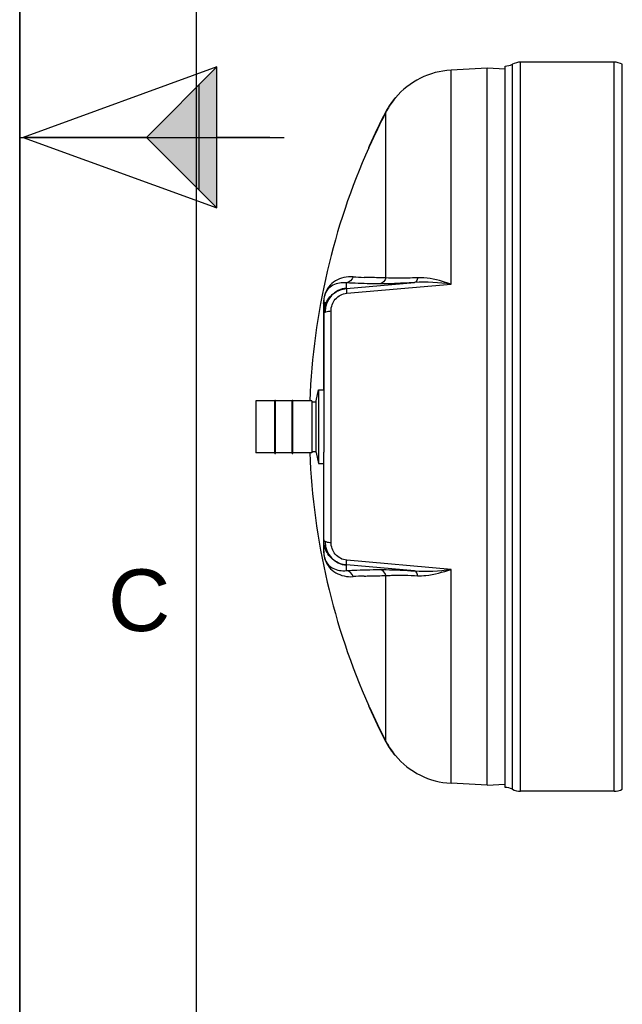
# Model space of a CAD drawing. Header units: millimetres. Extents: x 0 to 297, y 0 to 210.
# Tile 2 of 31: x 0 to 34, y 56 to 112. Entities that reach past the tile are written whole.
import ezdxf

# ---------------------------------------------------------------- set-up
doc = ezdxf.new("R2010")
doc.units = ezdxf.units.MM
doc.header["$LTSCALE"] = 16.335
doc.layers.get('0').update_dxf_attribs({"linetype": 'CONTINUOUS'})
doc.layers.add('08_SURFACES', color=7, linetype='CONTINUOUS')
doc.layers.add('AXES_REF', color=7, linetype='CONTINUOUS')
doc.styles.add('TEXTSTYLE_2', font='arial.ttf')

# ---------------------------------------------------------------- blocks, each defined once
blk = doc.blocks.new('MARGEA4_BL0', base_point=(148.514, 105.014))
at = {"color": 7, "linetype": 'Continuous'}
for p, q in [((0.014, 0.014), (0.014, 210.014)), ((0.014, 0.014), (0.014, 210.014)), ((0.014, 210.014), (0.014, 0.014)), ((10.014, 200.014), (10.014, 10.014)), ((0.014, 105.014), (15.014, 105.014))]:
    blk.add_line(p, q, dxfattribs=at)
at = {"color": 7, "linetype": 'Continuous', "style": 'TEXTSTYLE_2', "oblique": 0}
blk.add_text('C', height=3.5, dxfattribs=at).set_placement((5.014, 77.014))
blk = doc.blocks.new('REPERE_ORIENTATION_BL2', base_point=(7.192, 105.016))
at = {"color": 7, "linetype": 'Continuous'}
for p, q in [((11.192, 109.016), (0.192, 105.016)), ((7.192, 105.016), (11.192, 109.016)), ((11.192, 101.016), (11.192, 109.016)), ((10.192, 102.016), (10.192, 108.016)), ((0.192, 105.016), (11.192, 101.016)), ((7.192, 105.016), (0.192, 105.016)), ((7.192, 105.016), (11.192, 101.016)), ((14.192, 105.016), (11.192, 105.016))]:
    blk.add_line(p, q, dxfattribs=at)
blk.add_solid([(11.192, 109.016), (7.192, 105.016), (11.192, 101.016)], dxfattribs=at)

msp = doc.modelspace()

# ---------------------------------------------------------------- linework, layer by layer
at = {"color": 7, "linetype": 'Continuous'}
for p, q in [((0, 0), (0, 210)), ((26.529, 108.935), (24.473, 108.827)), ((26.529, 68.274), (26.529, 108.935)), ((27.537, 108.882), (26.529, 108.935)), ((27.537, 68.15), (27.537, 109.058)), ((33.725, 109.279), (28.421, 109.279)), ((17.248, 95.671), (17.248, 90.04)), ((17.337, 95.142), (17.337, 95.664)), ((13.394, 90.072), (13.394, 87.137)), ((14.482, 87.093), (14.482, 90.116)), ((14.482, 90.116), (14.517, 90.116)), ((14.517, 87.093), (14.517, 90.116)), ((15.454, 87.093), (15.454, 90.116)), ((15.454, 90.116), (15.489, 90.116)), ((15.489, 87.093), (15.489, 90.116)), ((16.576, 90.072), (16.576, 87.137)), ((16.576, 90.019), (16.824, 90.019)), ((16.824, 87.135), (16.824, 90.073)), ((16.576, 87.19), (16.824, 87.19)), ((17.248, 81.541), (17.248, 87.169)), ((14.482, 87.093), (14.517, 87.093)), ((15.454, 87.093), (15.489, 87.093)), ((26.529, 68.274), (24.473, 68.382)), ((26.529, 68.274), (27.534, 68.327)), ((33.725, 67.929), (28.421, 67.929))]:
    msp.add_line(p, q, dxfattribs=at)
at = {"color": 9, "linetype": 'Continuous'}
for p, q in [((27.953, 68.046), (27.953, 109.162)), ((28.421, 67.929), (28.421, 109.279)), ((33.725, 67.929), (33.725, 109.279)), ((34.193, 68.046), (34.193, 109.162)), ((24.473, 96.696), (24.473, 108.827)), ((18.539, 96.446), (22.403, 96.781)), ((18.539, 96.446), (18.539, 96.763)), ((18.555, 96.174), (24.473, 96.696)), ((19.58, 97.074), (19.542, 97.075)), ((17.239, 95.584), (17.239, 90.693)), ((17.667, 82.04), (17.667, 95.169)), ((13.403, 90.08), (13.403, 87.128)), ((16.568, 90.08), (16.568, 87.128)), ((17.239, 86.515), (17.239, 81.624)), ((24.473, 80.512), (18.555, 81.034)), ((18.539, 80.446), (18.539, 80.762)), ((22.403, 80.427), (18.539, 80.762)), ((24.473, 68.382), (24.473, 80.512)), ((19.542, 80.133), (19.58, 80.135))]:
    msp.add_line(p, q, dxfattribs=at)
for points in [[(17.239, 95.584), (17.241, 95.593), (17.243, 95.602), (17.244, 95.611), (17.245, 95.62), (17.246, 95.628), (17.247, 95.637), (17.248, 95.646), (17.248, 95.655), (17.248, 95.664)], [(17.239, 81.624), (17.241, 81.615), (17.243, 81.607), (17.244, 81.598), (17.245, 81.589), (17.246, 81.58), (17.247, 81.571), (17.248, 81.562), (17.248, 81.554), (17.248, 81.545)]]:
    msp.add_lwpolyline(points, dxfattribs=at)
at = {"color": 7, "linetype": 'Continuous'}
for centre, radius, start, end in [((27.537, 109.942), 0.884, 270, 298.0725), ((28.421, 108.285), 0.994, 90, 118.0725), ((33.725, 108.285), 0.994, 61.9275, 90), ((24.704, 104.413), 4.42, 93, 139.9831), ((13.403, 90.072), 0.00884, 90, 180), ((16.568, 90.072), 0.00884, 0, 90), ((13.403, 87.137), 0.00884, 180, 270), ((16.568, 87.137), 0.00884, 270, 360), ((24.704, 72.795), 4.42, 220.0169, 267), ((27.537, 67.266), 0.884, 61.9275, 90), ((28.421, 68.924), 0.994, 241.9275, 270), ((33.725, 68.924), 0.994, 270, 298.0725)]:
    msp.add_arc(centre, radius, start, end, dxfattribs=at)
at = {"color": 9, "linetype": 'Continuous'}
for centre, radius, start, end in [((20.395, 120.982), 23.922, 266.4507, 267.9553), ((19.408, 95.584), 2.169, 179.2979, 179.7628), ((19.405, 95.584), 2.165, 179.763, 180), ((19.363, 81.624), 2.124, 179.986, 183.5228), ((19.297, 81.62), 2.058, 183.536, 183.8305), ((20.395, 56.227), 23.922, 92.0446, 93.5493)]:
    msp.add_arc(centre, radius, start, end, dxfattribs=at)
at = {"color": 7, "linetype": 'Continuous'}
for centre, start_param, end_param in [((18.662, 95.142), 0.087266, 1.570796), ((18.662, 82.067), 1.570796, 3.054326)]:
    msp.add_ellipse(centre, major_axis=(0, 1.327), ratio=0.999048, start_param=start_param, end_param=end_param, dxfattribs=at)
at = {"color": 9, "linetype": 'Continuous'}
for points, knots in [([(18.914, 97.106), (18.572, 97.128), (18.032, 97.015), (17.385, 96.459), (17.243, 95.937), (17.239, 95.611)], [0, 0, 0, 0, 0.410836, 0.610269, 1, 1, 1, 1]), ([(18.539, 96.763), (18.281, 96.791), (17.873, 96.733), (17.354, 96.336), (17.249, 95.926), (17.248, 95.671)], [0, 0, 0, 0, 0.407404, 0.599754, 1, 1, 1, 1]), ([(20.426, 96.706), (20.245, 96.707), (19.616, 96.715), (18.987, 96.735), (18.539, 96.763)], [0, 0, 0, 0, 0.286499, 1, 1, 1, 1]), ([(20.78, 97.049), (20.672, 97.05), (20.272, 97.055), (19.872, 97.064), (19.58, 97.074)], [0, 0, 0, 0, 0.269967, 1, 1, 1, 1]), ([(22.403, 96.781), (22.196, 96.769), (21.538, 96.731), (20.878, 96.702), (20.426, 96.706)], [0, 0, 0, 0, 0.314012, 1, 1, 1, 1]), ([(22.577, 97.055), (22.388, 97.046), (21.79, 97.023), (21.188, 97.013), (20.78, 97.049)], [0, 0, 0, 0, 0.31546, 1, 1, 1, 1]), ([(22.577, 97.055), (22.572, 97.019), (22.549, 96.915), (22.477, 96.794), (22.403, 96.781)], [0, 0, 0, 0, 0.324564, 1, 1, 1, 1]), ([(24.473, 96.696), (24.313, 96.75), (23.699, 96.943), (23.052, 97.078), (22.577, 97.055)], [0, 0, 0, 0, 0.262606, 1, 1, 1, 1]), ([(17.348, 95.549), (17.441, 95.789), (17.767, 96.227), (18.28, 96.424), (18.539, 96.446)], [0, 0, 0, 0, 0.496941, 1, 1, 1, 1]), ([(17.667, 95.169), (17.667, 95.405), (17.836, 95.902), (18.312, 96.153), (18.555, 96.174)], [0, 0, 0, 0, 0.491863, 1, 1, 1, 1]), ([(18.539, 96.446), (18.53, 96.422), (18.553, 96.327), (18.55, 96.239), (18.555, 96.174)], [0, 0, 0, 0, 0.292106, 1, 1, 1, 1]), ([(17.248, 95.023), (17.248, 95.034), (17.259, 95.061), (17.279, 95.078), (17.292, 95.086)], [0, 0, 0, 0, 0.432743, 1, 1, 1, 1]), ([(17.292, 95.086), (17.303, 95.094), (17.328, 95.108), (17.355, 95.118), (17.37, 95.123)], [0, 0, 0, 0, 0.45949, 1, 1, 1, 1]), ([(17.248, 82.186), (17.248, 82.174), (17.259, 82.148), (17.279, 82.131), (17.292, 82.122)], [0, 0, 0, 0, 0.432744, 1, 1, 1, 1]), ([(17.292, 82.122), (17.303, 82.115), (17.328, 82.101), (17.355, 82.09), (17.37, 82.085)], [0, 0, 0, 0, 0.459491, 1, 1, 1, 1]), ([(17.248, 81.541), (17.249, 81.285), (17.353, 80.874), (17.872, 80.476), (18.281, 80.417), (18.539, 80.446)], [0, 0, 0, 0, 0.400595, 0.59288, 1, 1, 1, 1]), ([(18.539, 80.762), (18.283, 80.784), (17.777, 80.977), (17.45, 81.406), (17.355, 81.641)], [0, 0, 0, 0, 0.503033, 1, 1, 1, 1]), ([(18.555, 81.034), (18.312, 81.056), (17.836, 81.307), (17.667, 81.804), (17.667, 82.04)], [0, 0, 0, 0, 0.508115, 1, 1, 1, 1]), ([(17.244, 81.483), (17.264, 81.181), (17.427, 80.703), (18.056, 80.188), (18.58, 80.081), (18.914, 80.103)], [0, 0, 0, 0, 0.378429, 0.580233, 1, 1, 1, 1]), ([(18.539, 80.762), (18.53, 80.787), (18.553, 80.882), (18.55, 80.97), (18.555, 81.034)], [0, 0, 0, 0, 0.292106, 1, 1, 1, 1]), ([(18.539, 80.446), (18.673, 80.454), (19.301, 80.487), (19.931, 80.499), (20.426, 80.503)], [0, 0, 0, 0, 0.213231, 1, 1, 1, 1]), ([(20.426, 80.503), (20.546, 80.504), (21.206, 80.497), (21.865, 80.461), (22.403, 80.427)], [0, 0, 0, 0, 0.182409, 1, 1, 1, 1]), ([(22.577, 80.154), (22.572, 80.189), (22.549, 80.293), (22.477, 80.415), (22.403, 80.427)], [0, 0, 0, 0, 0.324564, 1, 1, 1, 1]), ([(22.577, 80.154), (22.73, 80.146), (23.378, 80.174), (24.006, 80.355), (24.473, 80.512)], [0, 0, 0, 0, 0.237356, 1, 1, 1, 1]), ([(19.58, 80.135), (19.671, 80.138), (20.071, 80.15), (20.471, 80.157), (20.78, 80.159)], [0, 0, 0, 0, 0.229903, 1, 1, 1, 1]), ([(20.78, 80.159), (20.888, 80.169), (21.487, 80.199), (22.087, 80.178), (22.577, 80.154)], [0, 0, 0, 0, 0.181577, 1, 1, 1, 1])]:
    msp.add_open_spline(points, degree=3, knots=knots, dxfattribs=at)
for points in [[(18.914, 97.106), (18.878, 96.941), (18.708, 96.78), (18.539, 96.763)], [(20.78, 97.049), (20.747, 96.888), (20.589, 96.723), (20.426, 96.706)], [(24.473, 96.696), (23.787, 96.775), (23.092, 96.833), (22.403, 96.781)], [(17.248, 95.023), (17.248, 95.201), (17.282, 95.383), (17.348, 95.549)], [(17.37, 95.123), (17.464, 95.156), (17.567, 95.167), (17.667, 95.169)], [(17.355, 81.641), (17.285, 81.813), (17.248, 82.001), (17.248, 82.186)], [(17.37, 82.085), (17.464, 82.052), (17.567, 82.042), (17.667, 82.04)], [(18.914, 80.103), (18.878, 80.268), (18.708, 80.429), (18.539, 80.446)], [(20.78, 80.159), (20.747, 80.32), (20.589, 80.485), (20.426, 80.503)], [(22.403, 80.427), (23.092, 80.376), (23.787, 80.433), (24.473, 80.512)]]:
    msp.add_open_spline(points, degree=3, dxfattribs=at)
at = {"layer": '08_SURFACES', "color": 7, "linetype": 'Continuous'}
for p, q in [((21.295, 107.253), (21.263, 107.214)), ((21.32, 107.255), (21.297, 107.255)), ((19.828, 104.515), (19.788, 104.427)), ((19.808, 104.429), (19.847, 104.515)), ((19.835, 104.488), (19.841, 104.501)), ((19.841, 104.501), (19.847, 104.515)), ((19.788, 104.428), (19.788, 104.427)), ((19.807, 104.427), (19.788, 104.427)), ((19.788, 72.782), (19.789, 72.78)), ((19.788, 72.782), (19.828, 72.694)), ((19.807, 72.782), (19.788, 72.782)), ((19.847, 72.694), (19.808, 72.781)), ((19.824, 72.745), (19.815, 72.764)), ((21.315, 69.959), (21.273, 70.01)), ((21.32, 69.953), (21.297, 69.953))]:
    msp.add_line(p, q, dxfattribs=at)
at = {"layer": '08_SURFACES', "color": 9, "linetype": 'Continuous'}
for p, q in [((21.225, 107.167), (21.247, 107.167)), ((20.78, 97.049), (20.78, 106.445)), ((19.828, 104.515), (19.847, 104.515)), ((20.78, 70.764), (20.78, 80.159)), ((19.828, 72.694), (19.847, 72.694)), ((21.225, 70.042), (21.247, 70.042))]:
    msp.add_line(p, q, dxfattribs=at)
at = {"layer": '08_SURFACES', "color": 7, "linetype": 'Continuous'}
for points in [[(19.793, 104.438), (19.79, 104.432), (19.788, 104.428)], [(19.828, 104.515), (19.82, 104.499), (19.813, 104.484), (19.807, 104.47), (19.802, 104.457), (19.797, 104.446)], [(19.819, 104.453), (19.824, 104.464), (19.829, 104.475), (19.835, 104.488)], [(19.807, 104.427), (19.807, 104.427), (19.808, 104.429)], [(19.789, 72.78), (19.79, 72.777), (19.793, 72.771)], [(19.797, 72.762), (19.802, 72.751), (19.807, 72.739), (19.813, 72.725)], [(19.808, 72.78), (19.807, 72.782), (19.807, 72.782)], [(19.813, 72.725), (19.82, 72.71), (19.828, 72.694)], [(19.847, 72.694), (19.841, 72.707), (19.835, 72.721), (19.829, 72.733), (19.824, 72.745)]]:
    msp.add_lwpolyline(points, dxfattribs=at)
for centre, radius, start, end in [((24.711, 104.408), 4.428, 141.4697, 151.3774), ((24.705, 104.413), 4.438, 148.7001, 150.3671), ((24.704, 104.414), 4.437, 148.1844, 148.6999), ((24.704, 104.413), 4.437, 146.5003, 148.1843), ((24.704, 104.413), 4.437, 146.1065, 146.5002), ((24.704, 104.413), 4.437, 144.6281, 146.1065), ((24.705, 104.412), 4.438, 144.1711, 144.6281), ((24.706, 104.412), 4.439, 142.5148, 144.1711), ((24.704, 104.414), 4.437, 141.9707, 142.5147), ((24.702, 104.415), 4.435, 141.6419, 141.9707), ((25.16, 104.044), 5.024, 140.8824, 141.5715), ((55.239, 88.604), 38.822, 152.6282, 155.8054), ((55.239, 88.604), 38.804, 152.6282, 155.7937), ((24.702, 104.414), 4.435, 152.4483, 152.6282), ((24.705, 104.413), 4.438, 150.8435, 152.4482), ((24.704, 104.413), 4.419, 151.3864, 152.6281), ((24.706, 104.412), 4.439, 150.3671, 150.8436), ((55.239, 88.604), 38.804, 155.9368, 177.8198), ((55.239, 88.604), 38.804, 182.1802, 204.0632), ((55.239, 88.604), 38.822, 204.1946, 207.3718), ((55.239, 88.604), 38.804, 204.2063, 207.3718), ((24.702, 72.794), 4.435, 207.3718, 207.5516), ((24.705, 72.796), 4.438, 207.5518, 209.1566), ((24.704, 72.795), 4.419, 207.3719, 208.6136), ((24.711, 72.8), 4.428, 208.6226, 218.5303), ((24.706, 72.796), 4.439, 209.1565, 209.6329), ((24.705, 72.796), 4.438, 209.6328, 211.2999), ((24.704, 72.795), 4.437, 211.3001, 211.8157), ((24.704, 72.796), 4.437, 211.8158, 213.4997), ((24.704, 72.795), 4.437, 213.4997, 213.8936), ((24.704, 72.795), 4.437, 213.8936, 215.372), ((24.705, 72.796), 4.438, 215.372, 215.8288), ((24.706, 72.796), 4.439, 215.8288, 217.4853), ((24.704, 72.795), 4.437, 217.4854, 218.0293), ((24.702, 72.794), 4.435, 218.0293, 218.3581), ((24.086, 72.303), 3.629, 218.5461, 218.7821), ((25.252, 73.241), 5.125, 218.7864, 219.0762)]:
    msp.add_arc(centre, radius, start, end, dxfattribs=at)
for points in [[(21.247, 107.167), (21.27, 107.195), (21.338, 107.277), (21.315, 107.25)], [(21.225, 70.042), (21.248, 70.013), (21.318, 69.927), (21.295, 69.956)]]:
    msp.add_open_spline(points, degree=3, dxfattribs=at)
at = {"layer": 'AXES_REF', "color": 7, "linetype": 'Continuous'}
for p, q in [((16.824, 90.073), (16.961, 90.693)), ((16.961, 90.693), (16.961, 86.515)), ((16.961, 90.693), (17.248, 90.693)), ((14.482, 90.08), (13.403, 90.08)), ((15.454, 90.08), (14.517, 90.08)), ((16.568, 90.08), (15.489, 90.08)), ((17.248, 90.04), (17.248, 87.169)), ((14.482, 87.128), (13.403, 87.128)), ((15.454, 87.128), (14.517, 87.128)), ((16.568, 87.128), (15.489, 87.128)), ((16.824, 87.135), (16.961, 86.515)), ((16.961, 86.515), (17.248, 86.515))]:
    msp.add_line(p, q, dxfattribs=at)

# ---------------------------------------------------------------- block references
at = {"color": 7, "linetype": 'Continuous'}
for name, p in [('MARGEA4_BL0', (148.514, 105.014)), ('REPERE_ORIENTATION_BL2', (7.192, 105.016))]:
    msp.add_blockref(name, p, dxfattribs=at)

doc.saveas('drawing.dxf')
